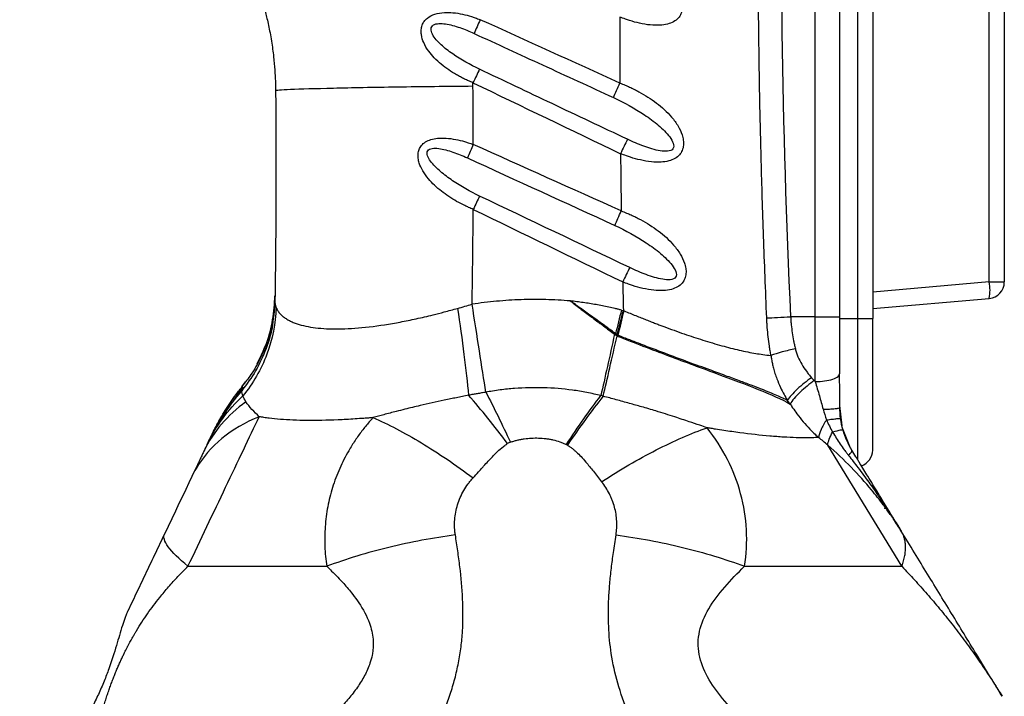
# Model space of a CAD drawing. Header units: millimetres. Extents: x 13 to 546, y 13 to 419.
# Tile 4 of 23: x 194 to 254, y 173 to 214. Entities that reach past the tile are written whole.
import ezdxf

# ---------------------------------------------------------------- set-up
doc = ezdxf.new("R2010")
doc.units = ezdxf.units.MM
doc.header["$LTSCALE"] = 2
doc.linetypes.add('SLD-Solid', pattern=[0])
doc.layers.add('DIMENSIONS', color=140, linetype='SLD-Solid', lineweight=25)
doc.styles.add('SLDTEXTSTYLE0', font='VERDANA.TTF')
doc.dimstyles.new('SLDDIMSTYLE0', dxfattribs={"dimtxt": 4.316016, "dimasz": 6.604, "dimexe": 0, "dimexo": 0.0625, "dimgap": 1.079004, "dimtad": 0, "dimtih": 1, "dimtoh": 1, "dimrnd": 1e-09, "dimzin": 12, "dimdsep": 46, "dimtxsty": 'SLDTEXTSTYLE0', "dimsah": 1, "dimcen": 0.09, "dimadec": 0, "dimazin": 3, "dimtfac": 1, "dimtofl": 0, "dimtmove": 0, "dimatfit": 3, "dimfxl": 0, "dimfrac": 2, "dimtolj": 1, "dimtzin": 12, "dimarcsym": 0})

# ---------------------------------------------------------------- blocks, each defined once
blk = doc.blocks.new('_D')
at = {"layer": 'DIMENSIONS'}
for p, q in [((235.009, 350.147), (167.759, 350.147)), ((174.109, 350.147), (174.109, 268.445)), ((167.696, 260.62), (166.247, 260.62)), ((166.247, 260.62), (166.247, 253.76)), ((180.521, 260.62), (181.971, 260.62)), ((181.971, 260.62), (181.971, 253.76)), ((166.247, 253.76), (167.696, 253.76)), ((181.971, 253.76), (180.521, 253.76)), ((174.109, 142.297), (174.109, 252.794)), ((188.759, 142.297), (167.759, 142.297))]:
    blk.add_line(p, q, dxfattribs=at)
for points in [[(174.109, 350.147), (173.093, 343.543), (175.125, 343.543)], [(174.109, 142.297), (175.125, 148.901), (173.093, 148.901)]]:
    blk.add_solid(points, dxfattribs=at)
at = {"layer": 'DIMENSIONS', "char_height": 4.2333, "attachment_point": 1, "style": 'SLDTEXTSTYLE0'}
for s, insert in [('207.8', (165.901, 266.963)), ('8.18', (167.696, 259.137))]:
    blk.add_mtext(s, dxfattribs=dict(at, insert=insert))
blk = doc.blocks.new('_D_1')
at = {"layer": 'DIMENSIONS'}
for p, q in [((235.009, 350.147), (146.198, 350.147)), ((152.548, 350.147), (152.548, 225.555)), ((144.34, 217.729), (142.891, 217.729)), ((142.891, 217.729), (142.891, 210.87)), ((160.756, 217.729), (162.206, 217.729)), ((162.206, 217.729), (162.206, 210.87)), ((142.891, 210.87), (144.34, 210.87)), ((162.206, 210.87), (160.756, 210.87)), ((152.548, 84.911), (152.548, 209.904)), ((217.221, 84.911), (146.198, 84.911))]:
    blk.add_line(p, q, dxfattribs=at)
for points in [[(152.548, 350.147), (151.532, 343.543), (153.564, 343.543)], [(152.548, 84.911), (153.564, 91.515), (151.532, 91.515)]]:
    blk.add_solid(points, dxfattribs=at)
at = {"layer": 'DIMENSIONS', "char_height": 4.2333, "attachment_point": 1, "style": 'SLDTEXTSTYLE0'}
for s, insert in [('265.2', (144.34, 224.072)), ('10.44', (144.34, 216.247))]:
    blk.add_mtext(s, dxfattribs=dict(at, insert=insert))

msp = doc.modelspace()

# ---------------------------------------------------------------- linework, layer by layer
for p, q in [((245.386, 195.697), (245.386, 266.897)), ((246.299, 266.897), (246.299, 195.697)), ((242.799, 195.797), (242.799, 264.292)), ((244.299, 195.797), (244.299, 264.292)), ((253.386, 197.914), (253.386, 264.681)), ((254.299, 264.681), (254.299, 197.914)), ((253.386, 197.914), (246.299, 197.294)), ((209.938, 196.772), (209.882, 196.21)), ((209.938, 196.772), (209.882, 196.21)), ((209.938, 196.721), (209.895, 196.029)), ((246.299, 196.297), (253.386, 196.918)), ((209.882, 196.21), (209.868, 196.07)), ((209.882, 196.21), (209.868, 196.071)), ((231.013, 196.207), (231.131, 196.178)), ((242.799, 195.797), (241.302, 195.798)), ((242.799, 195.797), (244.299, 195.797)), ((244.299, 195.697), (245.386, 195.697)), ((245.386, 195.697), (246.299, 195.697)), ((245.386, 187.097), (245.386, 195.697)), ((246.299, 187.695), (246.299, 195.697)), ((244.247, 192.272), (244.299, 192.361)), ((207.976, 191.594), (208.14, 191.838)), ((207.982, 191.549), (206.481, 189.362)), ((207.982, 191.549), (206.488, 189.374)), ((241.272, 190.494), (241.107, 190.718)), ((244.299, 190.288), (244.299, 190.553)), ((244.437, 189.178), (244.299, 190.401)), ((206.712, 189.761), (206.25, 188.929)), ((206.246, 188.92), (206.098, 188.61)), ((206.4, 189.199), (206.254, 188.938)), ((244.949, 187.817), (244.467, 189.019)), ((205.898, 188.207), (206.123, 188.609)), ((205.898, 188.207), (206.119, 188.601)), ((206.032, 188.49), (206.012, 188.447)), ((248.067, 180.626), (243.562, 188.002)), ((205.171, 186.682), (204.887, 186.085)), ((247.028, 184.154), (247.015, 184.154)), ((247.028, 184.154), (247.039, 184.112))]:
    msp.add_line(p, q)
at = {"flags": 128}
for points in [[(253.386, 197.914), (253.568, 197.914), (253.741, 197.914), (253.899, 197.914), (254.036, 197.914), (254.148, 197.914), (254.231, 197.914), (254.282, 197.914), (254.299, 197.914)], [(204.887, 186.085), (204.708, 185.709), (204.515, 185.306), (204.313, 184.88), (204.102, 184.437), (203.885, 183.982), (203.664, 183.518), (203.441, 183.051), (203.22, 182.586)]]:
    msp.add_lwpolyline(points, dxfattribs=at)
for centre, radius, start, end in [((250.504, 197.416), 2.925, 350.19703, 9.8033), ((253.299, 197.914), 1, 275, 0), ((245.299, 187.695), 1, 287.99534, 0)]:
    msp.add_arc(centre, radius, start, end)
for points, knots in [([(239.851, 195.729), (239.816, 196.566), (239.747, 198.214), (239.658, 200.644), (239.581, 202.994), (239.516, 205.261), (239.462, 207.447), (239.419, 209.552), (239.386, 211.575), (239.332, 215.874), (239.32, 222.462), (239.46, 231.365), (239.757, 240.263), (240.136, 247.715), (240.516, 253.65), (240.801, 257.586), (241.157, 261.992), (241.422, 264.95), (241.6, 266.936)], [0, 0, 0, 0, 0.0352703, 0.0693924, 0.1023658, 0.1341906, 0.1648665, 0.1943934, 0.2227712, 0.2499997, 0.3753488, 0.4999999, 0.6247253, 0.75, 0.813998, 0.8750001, 0.9160872, 1, 1, 1, 1]), ([(242.799, 264.292), (242.273, 258.549), (241.634, 249.972), (241.222, 241.451), (240.998, 235.783), (240.911, 232.956), (240.602, 218.842), (240.753, 207.396), (241.302, 195.798)], [0, 0, 0, 0, 0.25, 0.375, 0.375, 0.5, 0.5, 1, 1, 1, 1]), ([(230.927, 218.294), (231.034, 218.251), (231.229, 218.172), (231.517, 218.046), (231.791, 217.913), (232.347, 217.62), (233.142, 217.109), (233.923, 216.393), (234.414, 215.72), (234.636, 215.236), (234.724, 214.839), (234.728, 214.52), (234.65, 214.215), (234.468, 213.936), (234.183, 213.715), (233.797, 213.572), (233.317, 213.508), (232.743, 213.527), (232.125, 213.633), (231.621, 213.767), (231.224, 213.905), (231.027, 213.978), (230.912, 214.022)], [0, 0, 0, 0, 0.034246, 0.062504, 0.093394, 0.125008, 0.249904, 0.374915, 0.441889, 0.499932, 0.532748, 0.562438, 0.593927, 0.624942, 0.66155, 0.702369, 0.749983, 0.808498, 0.87499, 0.937496, 0.963383, 1, 1, 1, 1]), ([(209.04, 215.439), (209.091, 215.281), (209.195, 214.94), (209.365, 214.319), (209.517, 213.678), (209.64, 213.068), (209.728, 212.564), (209.801, 212.067), (209.877, 211.458), (209.937, 210.78), (209.971, 210.109), (209.979, 209.731), (209.981, 209.555)], [0, 0, 0, 0, 0.125008, 0.250008, 0.375008, 0.437508, 0.500008, 0.562508, 0.625008, 0.750008, 0.875008, 1.000007, 1.000007, 1.000007, 1.000007]), ([(221.985, 210.024), (221.891, 210.064), (221.718, 210.137), (221.463, 210.255), (221.22, 210.378), (220.894, 210.558), (220.498, 210.805), (220.046, 211.144), (219.634, 211.521), (219.265, 211.956), (218.98, 212.426), (218.838, 212.88), (218.824, 213.245), (218.882, 213.523), (219.013, 213.769), (219.26, 214.024), (219.68, 214.234), (220.219, 214.315), (220.792, 214.297), (221.344, 214.206), (221.792, 214.09), (222.145, 213.966), (222.321, 213.9), (222.425, 213.861)], [0, 0, 0, 0, 0.034121, 0.062498, 0.093891, 0.124999, 0.18694, 0.249968, 0.314989, 0.374969, 0.442672, 0.499969, 0.532936, 0.563489, 0.59347, 0.624997, 0.681829, 0.750004, 0.808692, 0.875, 0.937501, 0.962929, 1, 1, 1, 1]), ([(222.383, 210.848), (221.812, 211.118), (221.256, 211.429), (220.496, 211.953), (220.255, 212.138), (219.933, 212.436), (219.833, 212.539), (219.655, 212.751), (219.577, 212.86), (219.464, 213.082), (219.429, 213.194), (219.441, 213.397), (219.492, 213.483), (219.665, 213.594), (219.783, 213.621), (220.039, 213.636), (220.177, 213.625), (220.6, 213.561), (220.893, 213.478), (221.474, 213.278), (221.763, 213.159), (222.048, 213.028)], [0, 0, 0, 0, 0.25, 0.25, 0.375, 0.375, 0.4375, 0.4375, 0.5, 0.5, 0.5625, 0.5625, 0.625, 0.625, 0.6875, 0.6875, 0.75, 0.75, 0.875, 0.875, 1, 1, 1, 1]), ([(222.048, 213.028), (223.436, 212.389), (226.261, 211.089), (229.087, 209.79), (230.524, 209.129)], [0, 0, 0, 0, 0.491358, 1, 1, 1, 1]), ([(231.38, 206.587), (229.853, 207.31), (226.854, 208.731), (223.855, 210.151), (222.383, 210.848)], [0, 0, 0, 0, 0.509192, 1, 1, 1, 1]), ([(209.981, 209.555), (209.98, 209.566), (210.135, 209.59), (211.051, 209.641), (213.275, 209.708), (216.605, 209.769), (219.628, 209.809), (221.199, 209.825), (221.985, 209.832)], [0, 0, 0, 0, 0.125, 0.25, 0.5, 0.75, 0.875, 1, 1, 1, 1]), ([(230.922, 210.01), (231.028, 209.967), (231.225, 209.888), (231.518, 209.76), (231.798, 209.626), (232.362, 209.334), (233.165, 208.822), (233.958, 208.103), (234.46, 207.427), (234.691, 206.941), (234.786, 206.541), (234.797, 206.218), (234.726, 205.909), (234.546, 205.624), (234.262, 205.397), (233.872, 205.251), (233.387, 205.188), (232.807, 205.209), (232.183, 205.318), (231.675, 205.454), (231.274, 205.594), (231.075, 205.669), (230.957, 205.713)], [0, 0, 0, 0, 0.033628, 0.062516, 0.094023, 0.125034, 0.249936, 0.374799, 0.44179, 0.499839, 0.532671, 0.562357, 0.593938, 0.624868, 0.661437, 0.702225, 0.749932, 0.808336, 0.874964, 0.937483, 0.962912, 1, 1, 1, 1]), ([(230.524, 209.129), (231.18, 208.827), (231.818, 208.474), (232.708, 207.879), (232.993, 207.669), (233.389, 207.334), (233.515, 207.218), (233.75, 206.98), (233.859, 206.857), (234.045, 206.605), (234.124, 206.475), (234.208, 206.221), (234.209, 206.098), (234.084, 205.923), (233.962, 205.877), (233.681, 205.849), (233.524, 205.862), (233.202, 205.915), (233.036, 205.955), (232.705, 206.051), (232.538, 206.107), (232.038, 206.29), (231.707, 206.432), (231.38, 206.587)], [0, 0, 0, 0, 0.25, 0.25, 0.375, 0.375, 0.4375, 0.4375, 0.5, 0.5, 0.5625, 0.5625, 0.625, 0.625, 0.6875, 0.6875, 0.75, 0.75, 0.8125, 0.8125, 0.875, 0.875, 1, 1, 1, 1]), ([(221.997, 202.327), (221.905, 202.367), (221.733, 202.44), (221.395, 202.596), (220.824, 202.894), (220.049, 203.407), (219.361, 204.046), (218.926, 204.644), (218.728, 205.071), (218.647, 205.422), (218.638, 205.705), (218.698, 205.978), (218.85, 206.236), (219.095, 206.448), (219.435, 206.594), (219.859, 206.669), (220.369, 206.67), (220.921, 206.591), (221.368, 206.485), (221.723, 206.37), (221.899, 206.309), (222.005, 206.272)], [0, 0, 0, 0, 0.033678, 0.062516, 0.125021, 0.249949, 0.374815, 0.441628, 0.499854, 0.532559, 0.562373, 0.59403, 0.624883, 0.661851, 0.702672, 0.749937, 0.808305, 0.874966, 0.937484, 0.962561, 1, 1, 1, 1]), ([(222.39, 203.133), (221.819, 203.405), (221.262, 203.719), (220.488, 204.246), (220.24, 204.431), (219.782, 204.825), (219.569, 205.035), (219.327, 205.366), (219.259, 205.48), (219.184, 205.703), (219.181, 205.812), (219.282, 205.973), (219.383, 206.02), (219.623, 206.058), (219.76, 206.052), (220.181, 205.997), (220.476, 205.913), (221.061, 205.711), (221.353, 205.591), (221.641, 205.459)], [0, 0, 0, 0, 0.25, 0.25, 0.375, 0.375, 0.5, 0.5, 0.5625, 0.5625, 0.625, 0.625, 0.6875, 0.6875, 0.75, 0.75, 0.875, 0.875, 1, 1, 1, 1]), ([(231.38, 206.587), (231.317, 206.456), (231.247, 206.314), (231.104, 206.018), (231.03, 205.865), (230.957, 205.713)], [0, 0, 0, 0, 0.5, 0.5, 1, 1, 1, 1]), ([(231.006, 202.236), (231.113, 202.194), (231.313, 202.115), (231.609, 201.987), (231.892, 201.853), (232.463, 201.559), (233.277, 201.045), (234.082, 200.322), (234.595, 199.643), (234.833, 199.155), (234.936, 198.753), (234.952, 198.427), (234.886, 198.113), (234.711, 197.822), (234.426, 197.591), (234.033, 197.443), (233.543, 197.38), (232.957, 197.403), (232.327, 197.515), (231.814, 197.653), (231.409, 197.796), (231.209, 197.872), (231.089, 197.917)], [0, 0, 0, 0, 0.033612, 0.062516, 0.09401, 0.125034, 0.249936, 0.374803, 0.441819, 0.499844, 0.532651, 0.562361, 0.594041, 0.62487, 0.661366, 0.702115, 0.749934, 0.808296, 0.874964, 0.937483, 0.962902, 1, 1, 1, 1]), ([(230.612, 201.354), (231.275, 201.05), (231.922, 200.693), (232.824, 200.093), (233.114, 199.881), (233.516, 199.543), (233.644, 199.427), (233.884, 199.187), (233.996, 199.063), (234.189, 198.808), (234.27, 198.677), (234.363, 198.42), (234.369, 198.293), (234.249, 198.113), (234.127, 198.065), (233.844, 198.036), (233.684, 198.05), (233.358, 198.105), (233.191, 198.146), (232.855, 198.244), (232.687, 198.301), (232.182, 198.487), (231.846, 198.632), (231.516, 198.789)], [0, 0, 0, 0, 0.25, 0.25, 0.375, 0.375, 0.4375, 0.4375, 0.5, 0.5, 0.5625, 0.5625, 0.625, 0.625, 0.6875, 0.6875, 0.75, 0.75, 0.8125, 0.8125, 0.875, 0.875, 1, 1, 1, 1]), ([(231.516, 198.789), (231.452, 198.659), (231.382, 198.517), (231.238, 198.221), (231.163, 198.068), (231.089, 197.917)], [0, 0, 0, 0, 0.5, 0.5, 1, 1, 1, 1]), ([(208.85, 192.932), (209.053, 193.341), (209.475, 194.196), (209.848, 195.603), (209.911, 196.588), (209.943, 197.076)], [0, 0, 0, 0, 0.316336, 0.660822, 1, 1, 1, 1]), ([(209.938, 196.772), (209.938, 196.797), (209.939, 196.848), (209.941, 196.93), (209.942, 197.008), (209.942, 197.065), (209.942, 197.073), (209.943, 197.076)], [0, 0, 0, 0, 0.125002, 0.250005, 0.500009, 0.750003, 1, 1, 1, 1]), ([(227.904, 196.764), (227.655, 196.782), (227.157, 196.818), (226.16, 196.853), (224.912, 196.848), (223.666, 196.771), (222.674, 196.667), (222.18, 196.595), (221.933, 196.559)], [0, 0, 0, 0, 0.125, 0.25, 0.5, 0.75, 0.875, 1, 1, 1, 1]), ([(222.769, 191.21), (222.652, 191.951), (222.517, 192.809), (222.231, 194.64), (222.08, 195.611), (221.933, 196.559)], [0, 0, 0, 0, 0.5, 0.5, 1, 1, 1, 1]), ([(227.904, 196.764), (228.015, 196.678), (228.237, 196.506), (228.572, 196.25), (228.909, 195.997), (229.246, 195.745), (229.527, 195.536), (229.752, 195.368), (229.977, 195.2), (230.258, 194.991), (230.483, 194.824), (230.596, 194.741)], [0, 0, 0, 0, 0.125, 0.249999, 0.375, 0.500002, 0.625001, 0.687501, 0.750001, 0.875, 1, 1, 1, 1]), ([(230.656, 194.777), (230.402, 194.96), (229.913, 195.314), (229.2, 195.827), (228.535, 196.304), (228.109, 196.615), (227.904, 196.764)], [0, 0, 0, 0, 0.277133, 0.534871, 0.775646, 1, 1, 1, 1]), ([(231.013, 196.207), (230.949, 196.223), (230.821, 196.254), (230.565, 196.314), (230.114, 196.413), (229.598, 196.515), (229.078, 196.604), (228.688, 196.663), (228.296, 196.716), (228.035, 196.748), (227.904, 196.764)], [0, 0, 0, 0, 0.0625, 0.125001, 0.250002, 0.499996, 0.624997, 0.749997, 0.874999, 1, 1, 1, 1]), ([(209.868, 196.07), (209.849, 195.815), (209.793, 195.064), (209.426, 193.857), (208.814, 192.494), (208.219, 191.697), (207.924, 191.301)], [0, 0, 0, 0, 0.146648, 0.43242, 0.718192, 1, 1, 1, 1]), ([(209.91, 196.201), (209.907, 196.193), (209.902, 196.175), (209.871, 195.92), (209.799, 195.489), (209.661, 194.882), (209.424, 194.12), (209.041, 193.225), (208.555, 192.339), (208.124, 191.806), (207.937, 191.573)], [0, 0, 0, 0, 0.080877, 0.175899, 0.278793, 0.395412, 0.530153, 0.685771, 0.863349, 1, 1, 1, 1]), ([(210.019, 196.349), (209.984, 195.404), (209.793, 194.435), (209.1, 192.601), (208.599, 191.739), (207.992, 190.994)], [0, 0, 0, 0, 0.5, 0.5, 1, 1, 1, 1]), ([(210.019, 196.349), (210.034, 196.316), (210.063, 196.25), (210.119, 196.156), (210.183, 196.067), (210.255, 195.981), (210.335, 195.901), (210.422, 195.824), (210.514, 195.752), (210.613, 195.685), (210.716, 195.622), (210.823, 195.563), (210.933, 195.509), (211.046, 195.459), (211.426, 195.31), (212.196, 195.125), (213.578, 195.03), (215.215, 195.116), (216.745, 195.324), (218.043, 195.569), (218.873, 195.749), (219.606, 195.928), (220.275, 196.1), (220.773, 196.234), (221.046, 196.308)], [0, 0, 0, 0, 0.021953, 0.043512, 0.064658, 0.085374, 0.105644, 0.125451, 0.14478, 0.163618, 0.181951, 0.199768, 0.217058, 0.233811, 0.250017, 0.377095, 0.500012, 0.622717, 0.750007, 0.811439, 0.875006, 0.907493, 0.949332, 1, 1, 1, 1]), ([(221.046, 196.308), (221.187, 195.374), (221.32, 194.418), (221.55, 192.612), (221.645, 191.763), (221.717, 191.027)], [0, 0, 0, 0, 0.5, 0.5, 1, 1, 1, 1]), ([(231.173, 196.159), (231.294, 196.11), (231.53, 196.012), (231.876, 195.872), (232.205, 195.74), (232.517, 195.616), (232.811, 195.501), (233.086, 195.394), (233.343, 195.295), (233.925, 195.076), (234.803, 194.76), (235.987, 194.368), (237.109, 194.036), (238.015, 193.806), (238.694, 193.659), (239.173, 193.569), (239.647, 193.498), (239.944, 193.461), (240.108, 193.44)], [0, 0, 0, 0, 0.037514, 0.073299, 0.10732, 0.139545, 0.169948, 0.198505, 0.225195, 0.250003, 0.379867, 0.500007, 0.628267, 0.750012, 0.8138, 0.875006, 0.931258, 1, 1, 1, 1]), ([(239.851, 195.729), (240.032, 195.737), (240.26, 195.748), (240.764, 195.772), (241.038, 195.785), (241.302, 195.797)], [0, 0, 0, 0, 0.5, 0.5, 1, 1, 1, 1]), ([(240.108, 193.44), (240.091, 193.534), (240.059, 193.723), (240, 194.101), (239.938, 194.577), (239.892, 195.056), (239.865, 195.44), (239.856, 195.633), (239.851, 195.729)], [0, 0, 0, 0, 0.125, 0.25, 0.5, 0.75, 0.875, 1, 1, 1, 1]), ([(241.302, 195.798), (241.308, 195.705), (241.319, 195.54), (241.348, 195.211), (241.4, 194.813), (241.467, 194.419), (241.534, 194.098), (241.57, 193.939), (241.591, 193.849)], [0, 0, 0, 0, 0.140999, 0.249998, 0.499999, 0.750001, 0.857869, 1, 1, 1, 1]), ([(244.299, 192.361), (244.299, 192.423), (244.299, 192.576), (244.299, 192.855), (244.299, 193.225), (244.299, 193.635), (244.299, 194.113), (244.299, 194.631), (244.299, 195.213), (244.299, 195.603), (244.299, 195.797)], [0, 0, 0, 0, 0.0558678, 0.1392064, 0.2500133, 0.3855666, 0.5000202, 0.6666786, 0.8333381, 1, 1, 1, 1]), ([(230.596, 194.741), (230.446, 194.067), (230.298, 193.4), (230.017, 192.136), (229.884, 191.541), (229.764, 191.005)], [0, 0, 0, 0, 0.5, 0.5, 1, 1, 1, 1]), ([(229.903, 190.967), (230.025, 191.493), (230.161, 192.076), (230.447, 193.313), (230.598, 193.966), (230.75, 194.628)], [0, 0, 0, 0, 0.5, 0.5, 1, 1, 1, 1]), ([(230.596, 194.741), (230.609, 194.732), (230.634, 194.713), (230.686, 194.676), (230.724, 194.647), (230.75, 194.628)], [0, 0, 0, 0, 0.25, 0.5, 1, 1, 1, 1]), ([(230.75, 194.628), (231.801, 194.218), (232.851, 193.816), (234.892, 193.05), (235.882, 192.685), (237.725, 192.004), (238.578, 191.688), (240.081, 191.084), (240.731, 190.796), (241.272, 190.494)], [0, 0, 0, 0, 0.25, 0.25, 0.5, 0.5, 0.75, 0.75, 1, 1, 1, 1]), ([(241.107, 190.718), (241.012, 190.763), (240.803, 190.862), (240.45, 191.02), (240.019, 191.202), (239.502, 191.41), (238.886, 191.647), (238.162, 191.917), (237.322, 192.225), (236.288, 192.602), (235.054, 193.054), (233.662, 193.572), (232.47, 194.025), (231.641, 194.343), (231.168, 194.527), (230.932, 194.619), (230.814, 194.665)], [0, 0, 0, 0, 0.034425, 0.076078, 0.125485, 0.183087, 0.249212, 0.324049, 0.407664, 0.5, 0.621518, 0.75, 0.875, 0.9375, 0.96875, 1, 1, 1, 1]), ([(241.591, 193.849), (241.327, 193.797), (241.047, 193.732), (240.528, 193.59), (240.291, 193.513), (240.108, 193.44)], [0, 0, 0, 0, 0.5, 0.5, 1, 1, 1, 1]), ([(240.108, 193.44), (240.119, 193.364), (240.144, 193.201), (240.193, 192.944), (240.261, 192.659), (240.35, 192.349), (240.485, 191.958), (240.668, 191.529), (240.887, 191.094), (241.038, 190.836), (241.107, 190.718)], [0, 0, 0, 0, 0.0791, 0.168931, 0.269132, 0.379524, 0.500003, 0.692852, 0.859142, 1, 1, 1, 1]), ([(241.591, 193.849), (241.613, 193.766), (241.656, 193.601), (241.779, 193.282), (241.971, 192.903), (242.208, 192.552), (242.415, 192.286), (242.526, 192.159), (242.581, 192.096)], [0, 0, 0, 0, 0.124979, 0.249982, 0.499988, 0.749994, 0.874997, 1, 1, 1, 1]), ([(242.799, 191.856), (242.996, 191.864), (243.39, 191.879), (243.881, 191.996), (244.191, 192.136), (244.232, 192.237), (244.247, 192.272)], [0, 0, 0, 0, 0.282462, 0.564923, 0.847385, 1, 1, 1, 1]), ([(244.299, 190.283), (244.298, 190.634), (244.296, 191.327), (244.282, 191.966), (244.275, 192.28)], [0, 0, 0, 0, 0.5070076, 1, 1, 1, 1]), ([(242.581, 192.096), (242.436, 191.996), (242.284, 191.884), (241.986, 191.647), (241.84, 191.522), (241.573, 191.272), (241.452, 191.149), (241.25, 190.918), (241.168, 190.811), (241.107, 190.718)], [0, 0, 0, 0, 0.25, 0.25, 0.5, 0.5, 0.75, 0.75, 1, 1, 1, 1]), ([(242.743, 191.917), (242.603, 191.819), (242.456, 191.708), (242.162, 191.47), (242.017, 191.342), (241.748, 191.084), (241.625, 190.954), (241.417, 190.71), (241.333, 190.595), (241.271, 190.494)], [0, 0, 0, 0, 0.25, 0.25, 0.5, 0.5, 0.75, 0.75, 1, 1, 1, 1]), ([(242.799, 191.856), (242.885, 191.562), (242.969, 191.278), (243.13, 190.718), (243.207, 190.442), (243.279, 190.172)], [0, 0, 0, 0, 0.5, 0.5, 1, 1, 1, 1]), ([(206.032, 188.49), (206.09, 188.608), (206.211, 188.858), (206.415, 189.246), (206.651, 189.666), (206.922, 190.116), (207.232, 190.591), (207.583, 191.091), (207.842, 191.423), (207.976, 191.594)], [0, 0, 0, 0, 0.107676, 0.227135, 0.358375, 0.501365, 0.656043, 0.822305, 1, 1, 1, 1]), ([(206.119, 188.601), (206.336, 189.014), (206.84, 189.975), (207.531, 190.82), (207.924, 191.301)], [0, 0, 0, 0, 0.4304728, 1, 1, 1, 1]), ([(207.992, 190.994), (207.98, 191.022), (207.957, 191.077), (207.935, 191.154), (207.923, 191.23), (207.924, 191.277), (207.924, 191.301)], [0, 0, 0, 0, 0.2625024, 0.4999999, 0.7519413, 1, 1, 1, 1]), ([(207.924, 191.301), (207.927, 191.323), (207.934, 191.37), (207.949, 191.45), (207.963, 191.528), (207.972, 191.574), (207.974, 191.591), (207.975, 191.593), (207.976, 191.594)], [0, 0, 0, 0, 0.1181125, 0.2499994, 0.5, 0.7500007, 0.882638, 1, 1, 1, 1]), ([(222.769, 191.21), (222.681, 191.195), (222.505, 191.166), (222.245, 191.12), (221.982, 191.075), (221.807, 191.043), (221.717, 191.027)], [0, 0, 0, 0, 0.251083, 0.5, 0.741157, 1, 1, 1, 1]), ([(229.764, 191.005), (229.627, 191.038), (229.342, 191.106), (228.911, 191.196), (228.471, 191.275), (227.6, 191.405), (226.278, 191.511), (224.954, 191.48), (224.076, 191.401), (223.63, 191.349), (223.194, 191.285), (222.905, 191.234), (222.769, 191.21)], [0, 0, 0, 0, 0.0597, 0.1250093, 0.1870577, 0.2500198, 0.500043, 0.7499768, 0.8126204, 0.874989, 0.9412426, 1, 1, 1, 1]), ([(208.177, 190.627), (207.621, 190.229), (207.12, 189.773), (206.26, 188.766), (205.901, 188.215), (205.622, 187.628)], [0, 0, 0, 0, 0.5, 0.5, 1, 1, 1, 1]), ([(208.983, 189.725), (208.833, 189.87), (208.683, 190.019), (208.406, 190.321), (208.278, 190.474), (208.177, 190.627)], [0, 0, 0, 0, 0.5, 0.5, 1, 1, 1, 1]), ([(221.717, 191.027), (221.59, 191.001), (221.342, 190.952), (220.978, 190.878), (220.61, 190.804), (219.87, 190.649), (218.94, 190.443), (217.975, 190.208), (217.239, 190.024), (216.59, 189.856), (216.12, 189.726), (215.903, 189.666)], [0, 0, 0, 0, 0.063773, 0.125, 0.183792, 0.25, 0.5, 0.658223, 0.75, 0.884189, 1, 1, 1, 1]), ([(236.221, 189.048), (236.076, 189.099), (235.717, 189.223), (235.066, 189.442), (234.177, 189.737), (233.21, 190.045), (232.29, 190.314), (231.483, 190.539), (230.705, 190.758), (230.167, 190.898), (229.903, 190.967)], [0, 0, 0, 0, 0.071409, 0.175888, 0.316846, 0.500008, 0.636775, 0.749999, 0.877351, 1, 1, 1, 1]), ([(241.271, 190.494), (241.322, 190.417), (241.456, 190.215), (241.717, 189.853), (242.067, 189.418), (242.441, 189.006), (242.755, 188.689), (242.932, 188.523), (243.001, 188.458)], [0, 0, 0, 0, 0.103561, 0.2704481, 0.4999988, 0.7275839, 0.8941233, 1, 1, 1, 1]), ([(243.279, 190.172), (243.41, 190.175), (243.543, 190.18), (243.791, 190.195), (243.907, 190.204), (244.099, 190.225), (244.175, 190.237), (244.275, 190.262), (244.299, 190.275), (244.299, 190.288)], [0, 0, 0, 0, 0.25, 0.25, 0.5, 0.5, 0.75, 0.75, 1, 1, 1, 1]), ([(204.649, 180.627), (205.412, 182.229), (206.199, 183.88), (207.686, 187.002), (208.386, 188.471), (208.983, 189.725)], [0, 0, 0, 0, 0.5, 0.5, 1, 1, 1, 1]), ([(208.983, 189.725), (208.127, 189.375), (207.365, 188.929), (206.073, 187.867), (205.543, 187.252), (205.143, 186.569)], [0, 0, 0, 0, 0.5, 0.5, 1, 1, 1, 1]), ([(215.903, 189.666), (215.811, 189.658), (215.626, 189.644), (215.262, 189.616), (214.633, 189.572), (213.422, 189.508), (211.834, 189.476), (210.484, 189.533), (209.683, 189.615), (209.32, 189.667), (209.124, 189.7), (209.03, 189.717), (208.983, 189.725)], [0, 0, 0, 0, 0.031258, 0.062515, 0.125027, 0.250031, 0.499877, 0.749938, 0.874969, 0.937484, 0.968756, 1, 1, 1, 1]), ([(215.903, 189.666), (215.825, 189.579), (215.67, 189.406), (215.446, 189.137), (215.228, 188.859), (215.016, 188.572), (214.812, 188.276), (214.615, 187.97), (214.281, 187.413), (213.852, 186.572), (213.425, 185.431), (213.128, 184.245), (212.998, 183.245), (212.962, 182.437), (212.97, 181.834), (213.011, 181.229), (213.067, 180.828), (213.096, 180.627)], [0, 0, 0, 0, 0.034471, 0.06932, 0.10457, 0.140243, 0.176366, 0.212961, 0.250056, 0.373127, 0.500012, 0.623273, 0.749966, 0.812144, 0.87446, 0.937037, 1, 1, 1, 1]), ([(215.903, 189.666), (216.816, 189.27), (217.811, 188.753), (219.876, 187.513), (220.943, 186.791), (221.993, 186.007)], [0, 0, 0, 0, 0.5, 0.5, 1, 1, 1, 1]), ([(243.486, 189.531), (243.356, 189.332), (243.242, 189.127), (243.074, 188.756), (243.021, 188.59), (243.001, 188.458)], [0, 0, 0, 0, 0.5, 0.5, 1, 1, 1, 1]), ([(243.486, 189.531), (243.608, 189.547), (243.727, 189.561), (243.941, 189.587), (244.037, 189.598), (244.191, 189.614), (244.249, 189.62), (244.325, 189.625), (244.343, 189.625), (244.344, 189.623)], [0, 0, 0, 0, 0.25, 0.25, 0.5, 0.5, 0.75, 0.75, 1, 1, 1, 1]), ([(229.808, 185.77), (230.913, 186.488), (232.037, 187.144), (234.211, 188.255), (235.26, 188.71), (236.221, 189.048)], [0, 0, 0, 0, 0.5, 0.5, 1, 1, 1, 1]), ([(238.503, 180.627), (238.735, 182.093), (238.654, 183.599), (237.874, 186.476), (237.177, 187.845), (236.221, 189.048)], [0, 0, 0, 0, 0.5, 0.5, 1, 1, 1, 1]), ([(243.001, 188.458), (242.934, 188.456), (242.812, 188.451), (242.636, 188.446), (242.488, 188.442), (242.283, 188.438), (242.01, 188.438), (241.527, 188.447), (240.883, 188.477), (239.771, 188.561), (238.546, 188.7), (237.405, 188.861), (236.818, 188.951), (236.478, 189.006), (236.307, 189.034), (236.221, 189.048)], [0, 0, 0, 0, 0.040067, 0.074263, 0.102583, 0.125024, 0.188772, 0.250045, 0.374293, 0.500098, 0.749967, 0.874971, 0.937485, 0.968763, 1, 1, 1, 1]), ([(243.562, 188.002), (243.574, 188.103), (243.605, 188.224), (243.704, 188.492), (243.773, 188.639), (243.856, 188.79)], [0, 0, 0, 0, 0.5, 0.5, 1, 1, 1, 1]), ([(244.493, 188.908), (244.49, 188.919), (244.432, 188.915), (244.207, 188.874), (244.041, 188.836), (243.856, 188.79)], [0, 0, 0, 0, 0.5, 0.5, 1, 1, 1, 1]), ([(243.856, 188.79), (243.93, 188.666), (244.079, 188.417), (244.318, 188.057), (244.529, 187.76), (244.7, 187.535), (244.785, 187.424), (244.824, 187.374)], [0, 0, 0, 0, 0.250004, 0.500004, 0.749985, 0.887636, 1, 1, 1, 1]), ([(205.823, 188.05), (205.791, 187.983), (205.747, 187.89), (205.678, 187.745), (205.643, 187.672), (205.622, 187.628)], [0, 0, 0, 0, 0.499962, 0.701554, 1, 1, 1, 1]), ([(221.993, 186.007), (222.101, 186.126), (222.289, 186.334), (222.526, 186.597), (222.747, 186.843), (223.049, 187.173), (223.409, 187.55), (223.761, 187.86), (223.97, 188.013), (224.064, 188.072), (224.087, 188.087)], [0, 0, 0, 0, 0.1632764, 0.2857335, 0.3610991, 0.500035, 0.7415132, 0.8906528, 0.972249, 1, 1, 1, 1]), ([(224.257, 188.17), (224.291, 188.182), (224.359, 188.207), (224.462, 188.241), (224.567, 188.271), (224.708, 188.308), (224.886, 188.347), (225.174, 188.395), (225.539, 188.429), (225.979, 188.434), (226.345, 188.405), (226.634, 188.361), (226.92, 188.304), (227.201, 188.225), (227.437, 188.134), (227.568, 188.075), (227.632, 188.042), (227.664, 188.026)], [0, 0, 0, 0, 0.031253, 0.062498, 0.093752, 0.125006, 0.187499, 0.250006, 0.374986, 0.500018, 0.625008, 0.687529, 0.750058, 0.875002, 0.937502, 0.96875, 1, 1, 1, 1]), ([(205.622, 187.628), (205.587, 187.554), (205.514, 187.401), (205.421, 187.207), (205.344, 187.045), (205.268, 186.886), (205.209, 186.762), (205.171, 186.682)], [0, 0, 0, 0, 0.240836, 0.499995, 0.614277, 0.749995, 1, 1, 1, 1]), ([(227.724, 187.994), (227.763, 187.971), (227.859, 187.915), (228.004, 187.812), (228.149, 187.694), (228.338, 187.524), (228.57, 187.287), (228.83, 186.989), (229.077, 186.69), (229.397, 186.291), (229.641, 185.981), (229.808, 185.77)], [0, 0, 0, 0, 0.042613, 0.106058, 0.170655, 0.222949, 0.352296, 0.495019, 0.610988, 0.73415, 1, 1, 1, 1]), ([(247.16, 184.059), (247.086, 184.164), (246.814, 184.547), (246.114, 185.418), (245.03, 186.655), (244.051, 187.553), (243.562, 188.002)], [0, 0, 0, 0, 0.085572, 0.315677, 0.657841, 1, 1, 1, 1]), ([(244.824, 187.374), (244.905, 187.45), (244.966, 187.516), (245.037, 187.621), (245.046, 187.659), (245.032, 187.682)], [0, 0, 0, 0, 0.5, 0.5, 1, 1, 1, 1]), ([(248.033, 182.768), (248.008, 182.808), (247.913, 182.965), (247.693, 183.324), (247.362, 183.866), (246.986, 184.482), (246.634, 185.059), (246.312, 185.585), (246.024, 186.057), (245.759, 186.491), (245.558, 186.82), (245.397, 187.084), (245.235, 187.349), (245.113, 187.549), (245.032, 187.682)], [0, 0, 0, 0, 0.029039, 0.112487, 0.249923, 0.38764, 0.50005, 0.600107, 0.700026, 0.775019, 0.850017, 0.887511, 0.925003, 1, 1, 1, 1]), ([(244.824, 187.374), (245.018, 187.124), (245.446, 186.573), (246.048, 185.752), (246.586, 184.99), (247.024, 184.345), (247.296, 183.934), (247.434, 183.72), (247.458, 183.683)], [0, 0, 0, 0, 0.194178, 0.428014, 0.644319, 0.808092, 0.966534, 1, 1, 1, 1]), ([(220.913, 182.531), (220.902, 182.608), (220.88, 182.761), (220.86, 183.071), (220.867, 183.613), (220.984, 184.228), (221.203, 184.815), (221.419, 185.238), (221.635, 185.573), (221.835, 185.825), (221.94, 185.946), (221.993, 186.007)], [0, 0, 0, 0, 0.062527, 0.125068, 0.250096, 0.499806, 0.624771, 0.749875, 0.874938, 0.937446, 1, 1, 1, 1]), ([(230.685, 182.531), (230.707, 182.671), (230.729, 182.881), (230.735, 183.093), (230.735, 183.234), (230.733, 183.303), (230.715, 183.663), (230.669, 183.947), (230.555, 184.367), (230.488, 184.574), (230.404, 184.775), (230.344, 184.908), (230.312, 184.976), (230.147, 185.297), (229.99, 185.54), (229.808, 185.77)], [0, 0, 0, 0, 0.125, 0.1875, 0.1875, 0.25, 0.25, 0.5, 0.5, 0.625, 0.6875, 0.6875, 0.75, 0.75, 1, 1, 1, 1]), ([(248.033, 182.768), (247.885, 183.005), (247.634, 183.41), (247.298, 183.87), (247.16, 184.059)], [0, 0, 0, 0, 0.587348, 1, 1, 1, 1]), ([(247.458, 183.683), (247.474, 183.658), (247.529, 183.573), (247.618, 183.433), (247.766, 183.199), (247.893, 182.995), (247.993, 182.833), (248.023, 182.784), (248.033, 182.768)], [0, 0, 0, 0, 0.077946, 0.263937, 0.442121, 0.830645, 0.94256, 1, 1, 1, 1]), ([(248.067, 180.626), (248.087, 180.684), (248.128, 180.799), (248.177, 180.966), (248.217, 181.125), (248.248, 181.278), (248.271, 181.424), (248.286, 181.563), (248.293, 181.696), (248.294, 181.822), (248.289, 181.942), (248.277, 182.056), (248.261, 182.164), (248.239, 182.266), (248.213, 182.363), (248.184, 182.454), (248.15, 182.54), (248.114, 182.62), (248.075, 182.696), (248.047, 182.744), (248.033, 182.768)], [0, 0, 0, 0, 0.068299, 0.135098, 0.200399, 0.2642, 0.326502, 0.387305, 0.446609, 0.504413, 0.560718, 0.615524, 0.668831, 0.720639, 0.770947, 0.819756, 0.867066, 0.912877, 0.957188, 1, 1, 1, 1]), ([(254.167, 172.724), (253.926, 173.118), (253.684, 173.514), (253.195, 174.316), (252.948, 174.719), (252.202, 175.941), (251.697, 176.768), (250.673, 178.446), (250.153, 179.296), (249.365, 180.587), (249.101, 181.02), (248.569, 181.89), (248.301, 182.329), (248.033, 182.768)], [0, 0, 0, 0, 0.125, 0.125, 0.25, 0.25, 0.5, 0.5, 0.75, 0.75, 0.875, 0.875, 1, 1, 1, 1]), ([(203.22, 182.586), (203.036, 182.199), (202.667, 181.426), (202.113, 180.263), (201.65, 179.291), (201.278, 178.511), (201.092, 178.121), (200.999, 177.925)], [0, 0, 0, 0, 0.25, 0.5, 0.75, 0.875, 1, 1, 1, 1]), ([(204.649, 180.627), (204.103, 181.078), (203.695, 181.481), (203.21, 182.146), (203.134, 182.406), (203.22, 182.586)], [0, 0, 0, 0, 0.5, 0.5, 1, 1, 1, 1]), ([(220.913, 182.531), (219.566, 182.356), (218.196, 182.103), (215.546, 181.457), (214.268, 181.066), (213.096, 180.627)], [0, 0, 0, 0, 0.5, 0.5, 1, 1, 1, 1]), ([(217.884, 167.543), (217.96, 167.656), (218.147, 167.935), (218.51, 168.497), (218.966, 169.255), (219.447, 170.131), (220.03, 171.322), (220.516, 172.532), (220.892, 173.79), (221.113, 174.75), (221.268, 175.718), (221.386, 177.017), (221.384, 178.646), (221.236, 180.27), (221.062, 181.563), (220.963, 182.208), (220.913, 182.531)], [0, 0, 0, 0, 0.025469, 0.062498, 0.124994, 0.190987, 0.250019, 0.375016, 0.437514, 0.500013, 0.562961, 0.62501, 0.750007, 0.875003, 0.937502, 1, 1, 1, 1]), ([(233.714, 167.543), (233.619, 167.685), (233.429, 167.967), (233.157, 168.392), (232.897, 168.814), (232.649, 169.235), (232.414, 169.653), (232.191, 170.069), (231.98, 170.483), (231.781, 170.895), (231.594, 171.305), (231.225, 172.168), (230.758, 173.496), (230.371, 175.258), (230.208, 176.984), (230.22, 178.398), (230.301, 179.582), (230.397, 180.512), (230.526, 181.504), (230.63, 182.174), (230.685, 182.531)], [0, 0, 0, 0, 0.031893, 0.063304, 0.094243, 0.124719, 0.154742, 0.184324, 0.213475, 0.242207, 0.270534, 0.298467, 0.419911, 0.537358, 0.642422, 0.75176, 0.80845, 0.870034, 0.930935, 1, 1, 1, 1]), ([(230.685, 182.531), (232.048, 182.354), (233.41, 182.101), (236.045, 181.459), (237.317, 181.07), (238.503, 180.627)], [0, 0, 0, 0, 0.5, 0.5, 1, 1, 1, 1]), ([(198.824, 169.075), (198.846, 169.202), (198.891, 169.451), (198.964, 169.826), (199.04, 170.195), (199.121, 170.557), (199.204, 170.913), (199.291, 171.262), (199.382, 171.605), (199.475, 171.939), (199.572, 172.267), (199.671, 172.586), (199.773, 172.896), (199.877, 173.198), (199.982, 173.49), (200.089, 173.772), (200.196, 174.044), (200.303, 174.305), (200.409, 174.554), (200.514, 174.791), (200.618, 175.015), (200.718, 175.226), (200.815, 175.424), (200.908, 175.608), (200.996, 175.778), (201.079, 175.934), (201.156, 176.076), (201.227, 176.204), (201.291, 176.318), (201.348, 176.418), (201.398, 176.503), (201.44, 176.575), (201.474, 176.633), (201.5, 176.677), (201.732, 177.062), (202.204, 177.787), (202.856, 178.654), (203.475, 179.394), (204.045, 180.023), (204.445, 180.423), (204.649, 180.627)], [0, 0, 0, 0, 0.039082, 0.076888, 0.113398, 0.148587, 0.182427, 0.214907, 0.246011, 0.275722, 0.304038, 0.330967, 0.356512, 0.380693, 0.403546, 0.425106, 0.445416, 0.464531, 0.482507, 0.499393, 0.515238, 0.530084, 0.543964, 0.5569, 0.568906, 0.579983, 0.590128, 0.599334, 0.607587, 0.614875, 0.62118, 0.626488, 0.630785, 0.634059, 0.636301, 0.717409, 0.805485, 0.867871, 0.932821, 1, 1, 1, 1]), ([(204.649, 180.627), (205.689, 180.627), (206.938, 180.627), (209.781, 180.627), (211.376, 180.627), (213.096, 180.627)], [0, 0, 0, 0, 0.5, 0.5, 1, 1, 1, 1]), ([(213.096, 180.627), (213.194, 180.532), (213.542, 180.194), (214.078, 179.637), (214.631, 178.986), (215.197, 178.21), (215.689, 177.322), (215.928, 176.316), (215.921, 175.65), (215.844, 175.162), (215.704, 174.638), (215.411, 173.977), (214.963, 173.259), (214.442, 172.586), (213.867, 171.946), (213.256, 171.336), (212.609, 170.74), (212.158, 170.356), (211.931, 170.163)], [0, 0, 0, 0, 0.035081, 0.125003, 0.196698, 0.250006, 0.365546, 0.446462, 0.499991, 0.523628, 0.562492, 0.624993, 0.686584, 0.749994, 0.810978, 0.873145, 0.936229, 1, 1, 1, 1]), ([(239.668, 170.163), (239.208, 170.548), (238.763, 170.941), (237.921, 171.749), (237.525, 172.162), (236.813, 173.013), (236.499, 173.45), (236.004, 174.347), (235.825, 174.807), (235.653, 175.738), (235.662, 176.209), (235.869, 177.14), (236.066, 177.6), (236.594, 178.499), (236.924, 178.938), (237.664, 179.796), (238.073, 180.215), (238.503, 180.627)], [0, 0, 0, 0, 0.125, 0.125, 0.25, 0.25, 0.375, 0.375, 0.5, 0.5, 0.625, 0.625, 0.75, 0.75, 0.875, 0.875, 1, 1, 1, 1]), ([(238.503, 180.627), (240.557, 180.627), (242.432, 180.626), (245.665, 180.626), (247.023, 180.626), (248.067, 180.626)], [0, 0, 0, 0, 0.5, 0.5, 1, 1, 1, 1]), ([(248.067, 180.626), (248.196, 180.49), (248.456, 180.216), (248.84, 179.798), (249.224, 179.372), (249.607, 178.938), (249.987, 178.495), (250.366, 178.043), (250.741, 177.584), (251.113, 177.118), (251.609, 176.479), (252.217, 175.662), (252.942, 174.631), (253.593, 173.651), (253.994, 173.003), (254.167, 172.724)], [0, 0, 0, 0, 0.051245, 0.1035867, 0.1570172, 0.2115284, 0.2671119, 0.3237591, 0.3814617, 0.4402112, 0.4999987, 0.6232517, 0.7499999, 0.8925873, 1, 1, 1, 1]), ([(200.999, 177.925), (200.983, 177.89), (200.953, 177.827), (200.897, 177.694), (200.799, 177.445), (200.657, 177.025), (200.486, 176.454), (200.238, 175.606), (199.945, 174.659), (199.555, 173.637), (199.212, 172.853), (198.816, 172.045), (198.379, 171.239), (197.905, 170.419), (197.251, 169.338), (196.582, 168.256), (196.036, 167.326), (195.781, 166.872), (195.639, 166.611), (195.569, 166.48), (195.53, 166.406)], [0, 0, 0, 0, 0.017188, 0.03125, 0.062498, 0.124987, 0.189493, 0.250008, 0.375006, 0.436616, 0.500005, 0.560895, 0.625004, 0.686311, 0.750004, 0.875002, 0.937501, 0.96875, 0.982428, 1, 1, 1, 1])]:
    msp.add_open_spline(points, degree=3, knots=knots)
for points in [[(222.425, 213.861), (222.296, 213.576), (222.163, 213.283), (222.048, 213.028)], [(230.922, 210.01), (228.089, 211.292), (225.256, 212.575), (222.425, 213.861)], [(230.912, 214.022), (230.911, 212.684), (230.915, 211.347), (230.922, 210.01)], [(222.383, 210.848), (222.261, 210.598), (222.121, 210.307), (221.985, 210.024)], [(221.985, 209.832), (221.984, 209.895), (221.984, 209.959), (221.985, 210.024)], [(221.985, 210.024), (224.976, 208.589), (227.967, 207.152), (230.957, 205.713)], [(222.005, 206.272), (222.002, 207.459), (221.996, 208.646), (221.985, 209.832)], [(230.524, 209.129), (230.644, 209.396), (230.785, 209.708), (230.922, 210.01)], [(209.981, 209.555), (209.994, 208.003), (210.001, 206.452), (210.001, 204.901)], [(222.005, 206.272), (221.88, 205.995), (221.753, 205.71), (221.641, 205.459)], [(231.006, 202.236), (228.005, 203.581), (225.005, 204.926), (222.005, 206.272)], [(221.641, 205.459), (224.63, 204.089), (227.621, 202.721), (230.612, 201.354)], [(230.957, 205.713), (230.97, 204.554), (230.987, 203.395), (231.006, 202.236)], [(210.001, 204.901), (210.001, 202.191), (209.98, 199.481), (209.938, 196.772)], [(222.39, 203.133), (222.27, 202.887), (222.132, 202.604), (221.997, 202.327)], [(231.516, 198.789), (228.475, 200.238), (225.433, 201.686), (222.39, 203.133)], [(221.933, 196.559), (221.965, 198.482), (221.986, 200.404), (221.997, 202.327)], [(221.997, 202.327), (225.028, 200.858), (228.059, 199.387), (231.089, 197.917)], [(230.612, 201.354), (230.73, 201.622), (230.87, 201.934), (231.006, 202.236)], [(231.089, 197.917), (231.102, 197.337), (231.116, 196.757), (231.131, 196.178)], [(209.938, 196.772), (209.936, 196.631), (209.962, 196.49), (210.019, 196.349)], [(221.046, 196.308), (221.345, 196.392), (221.641, 196.475), (221.933, 196.559)], [(231.013, 196.207), (230.893, 195.727), (230.773, 195.247), (230.656, 194.777)], [(230.754, 194.707), (230.878, 195.19), (231.005, 195.684), (231.131, 196.178)], [(230.814, 194.665), (230.932, 195.155), (231.053, 195.658), (231.173, 196.159)], [(231.131, 196.178), (231.145, 196.172), (231.159, 196.166), (231.173, 196.159)], [(242.799, 191.856), (242.799, 193.118), (242.799, 194.457), (242.799, 195.797)], [(230.656, 194.777), (230.636, 194.765), (230.616, 194.753), (230.596, 194.741)], [(230.754, 194.707), (230.721, 194.731), (230.689, 194.754), (230.656, 194.777)], [(230.814, 194.665), (230.792, 194.652), (230.771, 194.64), (230.75, 194.628)], [(230.814, 194.665), (230.794, 194.679), (230.774, 194.693), (230.754, 194.707)], [(242.581, 192.096), (242.635, 192.036), (242.689, 191.976), (242.743, 191.917)], [(242.743, 191.917), (242.762, 191.896), (242.78, 191.876), (242.799, 191.856)], [(222.769, 191.21), (223.253, 190.287), (223.757, 189.259), (224.257, 188.17)], [(205.823, 188.05), (206.343, 189.142), (207.082, 190.144), (207.992, 190.994)], [(208.177, 190.628), (208.096, 190.75), (208.032, 190.873), (207.992, 190.994)], [(224.087, 188.087), (223.297, 189.149), (222.492, 190.148), (221.717, 191.027)], [(227.664, 188.026), (228.369, 189.106), (229.08, 190.115), (229.764, 191.005)], [(229.903, 190.967), (229.19, 190.073), (228.451, 189.063), (227.724, 187.994)], [(229.903, 190.967), (229.857, 190.98), (229.81, 190.992), (229.764, 191.005)], [(243.279, 190.172), (243.337, 189.956), (243.406, 189.742), (243.486, 189.531)], [(244.344, 189.623), (244.314, 189.843), (244.299, 190.066), (244.299, 190.288)], [(243.486, 189.531), (243.593, 189.283), (243.716, 189.035), (243.856, 188.79)], [(244.493, 188.908), (244.427, 189.14), (244.376, 189.379), (244.344, 189.623)], [(245.032, 187.682), (244.807, 188.05), (244.62, 188.466), (244.493, 188.908)], [(224.257, 188.17), (224.201, 188.15), (224.145, 188.122), (224.087, 188.087)], [(243.562, 188.002), (243.377, 188.155), (243.189, 188.307), (243.001, 188.458)], [(227.664, 188.026), (227.684, 188.015), (227.704, 188.005), (227.724, 187.994)], [(205.143, 186.569), (205.051, 186.411), (204.965, 186.25), (204.887, 186.085)], [(205.171, 186.682), (205.161, 186.662), (205.152, 186.621), (205.143, 186.569)], [(247.039, 184.112), (247.031, 184.126), (247.023, 184.14), (247.015, 184.154)]]:
    msp.add_open_spline(points, degree=3)

# ---------------------------------------------------------------- dimensions: what is measured, and where the dimension line sits
at = {"layer": 'DIMENSIONS'}
for base, p1, p2, picture, middle in [((152.548, 350.147), (219.761, 84.911), (237.549, 350.147), '_D_1', (152.548, 217.729)), ((174.109, 142.297), (237.549, 350.147), (191.299, 142.297), '_D', (174.109, 260.62))]:
    dim = msp.add_linear_dim(base=base, p1=p1, p2=p2, angle=90, dimstyle='SLDDIMSTYLE0', dxfattribs=at)
    dim.commit()
    dim.dimension.update_dxf_attribs({"geometry": picture, "text_midpoint": middle, "dimtype": 160})

doc.saveas('drawing.dxf')
